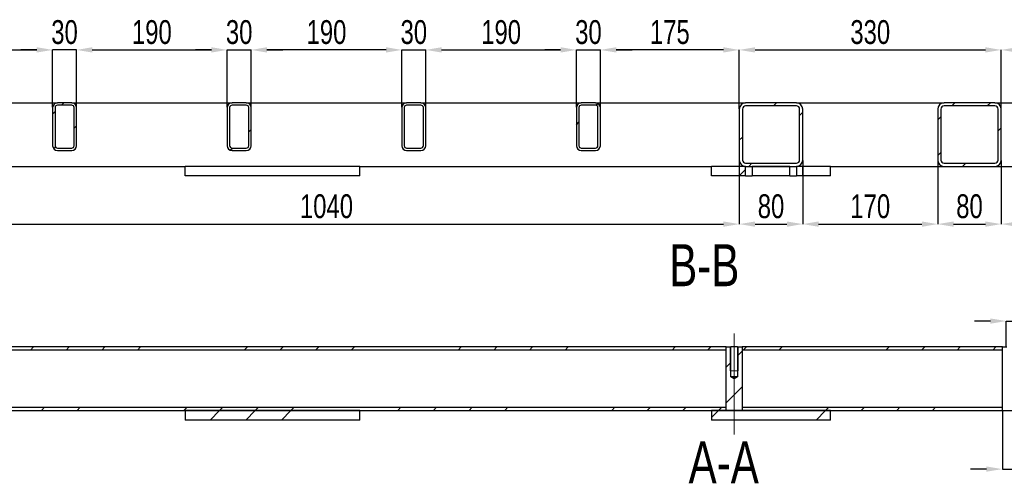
# Model space of a CAD drawing. Header units: millimetres. Extents: x 5 to 589, y 5 to 415.
# Tile 6 of 15: x 68 to 192, y 241 to 300. Entities that reach past the tile are written whole.
import ezdxf

# ---------------------------------------------------------------- set-up
doc = ezdxf.new("R2010")
doc.units = ezdxf.units.MM
doc.header["$PDSIZE"] = -1
doc.linetypes.add('CENTERX2', pattern=[20.32, 12.7, -2.54, 2.54, -2.54])
for name, color, linetype in [('COTES', 1, 'Continuous'), ('NOTES', 6, 'Continuous'), ('TRAIT-FINS', 9, 'Continuous'), ('TRAIT-MIXTES', 3, 'CENTERX2')]:
    doc.layers.add(name, color=color, linetype=linetype)
doc.layers.add('TRAIT-FORT', color=4, linetype='Continuous', lineweight=25)
doc.styles.add('SLDTEXTSTYLE0', font='TXT', dxfattribs={"width": 0.75})
doc.dimstyles.new('SLDDIMSTYLE2', dxfattribs={"dimtxt": 3, "dimasz": 2, "dimexe": 0, "dimexo": 0.0625, "dimgap": 0.75, "dimtad": 1, "dimdec": 0, "dimlfac": 10, "dimrnd": 1e-09, "dimzin": 12, "dimdsep": 46, "dimtxsty": 'SLDTEXTSTYLE0', "dimsah": 1, "dimcen": 0.09, "dimadec": 0, "dimazin": 3, "dimtfac": 1, "dimtdec": 0, "dimtofl": 0, "dimtmove": 0, "dimatfit": 3, "dimfxl": 1, "dimfrac": 2, "dimtolj": 1, "dimtzin": 12, "dimarcsym": 0})
doc.dimstyles.new('SLDDIMSTYLE3', dxfattribs={"dimtxt": 3, "dimasz": 2, "dimexe": 0, "dimexo": 0.0625, "dimgap": 0.75, "dimtad": 1, "dimdec": 0, "dimlfac": 10, "dimrnd": 1e-09, "dimzin": 12, "dimdsep": 46, "dimtxsty": 'SLDTEXTSTYLE0', "dimsah": 1, "dimcen": 0.09, "dimadec": 0, "dimazin": 3, "dimtfac": 1, "dimtdec": 0, "dimtmove": 0, "dimatfit": 0, "dimfxl": 1, "dimfrac": 2, "dimtolj": 1, "dimtzin": 12, "dimarcsym": 0})
pattern_1 = [(45, (0, 0), (-13.4704, 13.4704), []), (45, (4.49, 2e-323), (-13.4704, 13.4704), []), (45, (8.98, 4e-323), (-13.4704, 13.4704), []), (45, (13.47, 6e-323), (-13.4704, 13.4704), [])]

# ---------------------------------------------------------------- blocks, each defined once
blk = doc.blocks.new('_D_34')
at = {"layer": 'COTES', "color": 0, "lineweight": -2, "transparency": 16777216}
for p, q in [((190.47, 261.78), (188.47, 261.78)), ((192.47, 258.58), (192.47, 261.78)), ((192.47, 261.78), (193.47, 261.78)), ((193.47, 258.58), (193.47, 261.78)), ((195.47, 261.78), (206.11, 261.78))]:
    blk.add_line(p, q, dxfattribs=at)
at = {"layer": 'COTES', "color": 0, "transparency": 16777216}
for points in [[(190.47, 262.11), (190.47, 261.45), (192.47, 261.78)], [(195.47, 262.11), (195.47, 261.45), (193.47, 261.78)]]:
    blk.add_solid(points, dxfattribs=at)
at = {"layer": 'Defpoints', "color": 0, "transparency": 16777216}
for p in [(192.47, 261.78), (192.47, 258.52), (193.47, 258.52)]:
    blk.add_point(p, dxfattribs=at)
at = {"layer": 'COTES', "color": 0, "transparency": 16777216, "insert": (202.92, 265.53), "char_height": 3, "attachment_point": 2, "style": 'SLDTEXTSTYLE0'}
blk.add_mtext('\\A1;M10', dxfattribs=at)
blk = doc.blocks.new('_D_35')
at = {"layer": 'COTES', "color": 0, "lineweight": -2, "transparency": 16777216}
for p, q in [((191.97, 250.46), (191.97, 243.14)), ((193.97, 250.46), (193.97, 243.14)), ((189.97, 243.14), (187.97, 243.14)), ((191.97, 243.14), (193.97, 243.14)), ((195.97, 243.14), (206.49, 243.14))]:
    blk.add_line(p, q, dxfattribs=at)
at = {"layer": 'COTES', "color": 0, "transparency": 16777216}
for points in [[(189.97, 243.47), (189.97, 242.81), (191.97, 243.14)], [(195.97, 243.47), (195.97, 242.81), (193.97, 243.14)]]:
    blk.add_solid(points, dxfattribs=at)
at = {"layer": 'Defpoints', "color": 0, "transparency": 16777216}
for p in [(191.97, 250.52), (193.97, 250.52), (191.97, 243.14)]:
    blk.add_point(p, dxfattribs=at)
at = {"layer": 'COTES', "color": 0, "transparency": 16777216, "insert": (202.92, 246.89), "char_height": 3, "attachment_point": 2, "style": 'SLDTEXTSTYLE0'}
blk.add_mtext('\\A1;%%c20', dxfattribs=at)
blk = doc.blocks.new('_D_51')
at = {"layer": 'COTES', "color": 0, "lineweight": -2, "transparency": 16777216}
for p, q in [((54.83, 282), (54.83, 273.99)), ((158.83, 282), (158.83, 273.99)), ((56.83, 273.99), (156.83, 273.99))]:
    blk.add_line(p, q, dxfattribs=at)
at = {"layer": 'COTES', "color": 0, "transparency": 16777216}
for points in [[(56.83, 274.32), (56.83, 273.65), (54.83, 273.99)], [(156.83, 274.32), (156.83, 273.65), (158.83, 273.99)]]:
    blk.add_solid(points, dxfattribs=at)
at = {"layer": 'Defpoints', "color": 0, "transparency": 16777216}
for p in [(54.83, 282.06), (158.83, 282.06), (158.83, 273.99)]:
    blk.add_point(p, dxfattribs=at)
at = {"layer": 'COTES', "color": 0, "transparency": 16777216, "insert": (106.83, 277.74), "char_height": 3, "attachment_point": 2, "style": 'SLDTEXTSTYLE0'}
blk.add_mtext('\\A1;1040', dxfattribs=at)
blk = doc.blocks.new('_D_52')
at = {"layer": 'COTES', "color": 0, "lineweight": -2, "transparency": 16777216}
for p, q in [((158.83, 282), (158.83, 273.99)), ((166.83, 282), (166.83, 273.99)), ((160.83, 273.99), (164.83, 273.99))]:
    blk.add_line(p, q, dxfattribs=at)
at = {"layer": 'COTES', "color": 0, "transparency": 16777216}
for points in [[(160.83, 274.32), (160.83, 273.65), (158.83, 273.99)], [(164.83, 274.32), (164.83, 273.65), (166.83, 273.99)]]:
    blk.add_solid(points, dxfattribs=at)
at = {"layer": 'Defpoints', "color": 0, "transparency": 16777216}
for p in [(158.83, 282.06), (166.83, 282.06), (166.83, 273.99)]:
    blk.add_point(p, dxfattribs=at)
at = {"layer": 'COTES', "color": 0, "transparency": 16777216, "insert": (162.83, 277.74), "char_height": 3, "attachment_point": 2, "style": 'SLDTEXTSTYLE0'}
blk.add_mtext('\\A1;80', dxfattribs=at)
blk = doc.blocks.new('_D_53')
at = {"layer": 'COTES', "color": 0, "lineweight": -2, "transparency": 16777216}
for p, q in [((183.83, 282), (183.83, 273.99)), ((191.83, 282), (191.83, 273.99)), ((185.83, 273.99), (189.83, 273.99))]:
    blk.add_line(p, q, dxfattribs=at)
at = {"layer": 'COTES', "color": 0, "transparency": 16777216}
for points in [[(185.83, 274.32), (185.83, 273.65), (183.83, 273.99)], [(189.83, 274.32), (189.83, 273.65), (191.83, 273.99)]]:
    blk.add_solid(points, dxfattribs=at)
at = {"layer": 'Defpoints', "color": 0, "transparency": 16777216}
for p in [(183.83, 282.06), (191.83, 282.06), (191.83, 273.99)]:
    blk.add_point(p, dxfattribs=at)
at = {"layer": 'COTES', "color": 0, "transparency": 16777216, "insert": (187.83, 277.74), "char_height": 3, "attachment_point": 2, "style": 'SLDTEXTSTYLE0'}
blk.add_mtext('\\A1;80', dxfattribs=at)
blk = doc.blocks.new('_D_54')
at = {"layer": 'COTES', "color": 0, "lineweight": -2, "transparency": 16777216}
for p, q in [((166.83, 282), (166.83, 273.99)), ((183.83, 282), (183.83, 273.99)), ((168.83, 273.99), (181.83, 273.99))]:
    blk.add_line(p, q, dxfattribs=at)
at = {"layer": 'COTES', "color": 0, "transparency": 16777216}
for points in [[(168.83, 274.32), (168.83, 273.65), (166.83, 273.99)], [(181.83, 274.32), (181.83, 273.65), (183.83, 273.99)]]:
    blk.add_solid(points, dxfattribs=at)
at = {"layer": 'Defpoints', "color": 0, "transparency": 16777216}
for p in [(166.83, 282.06), (183.83, 282.06), (183.83, 273.99)]:
    blk.add_point(p, dxfattribs=at)
at = {"layer": 'COTES', "color": 0, "transparency": 16777216, "insert": (175.33, 277.74), "char_height": 3, "attachment_point": 2, "style": 'SLDTEXTSTYLE0'}
blk.add_mtext('\\A1;170', dxfattribs=at)
blk = doc.blocks.new('_D_55')
at = {"layer": 'COTES', "color": 0, "lineweight": -2, "transparency": 16777216}
for p, q in [((191.83, 282), (191.83, 273.99)), ((253.83, 282), (253.83, 273.99)), ((193.83, 273.99), (251.83, 273.99))]:
    blk.add_line(p, q, dxfattribs=at)
at = {"layer": 'COTES', "color": 0, "transparency": 16777216}
for points in [[(193.83, 274.32), (193.83, 273.65), (191.83, 273.99)], [(251.83, 274.32), (251.83, 273.65), (253.83, 273.99)]]:
    blk.add_solid(points, dxfattribs=at)
at = {"layer": 'Defpoints', "color": 0, "transparency": 16777216}
for p in [(191.83, 282.06), (253.83, 282.06), (253.83, 273.99)]:
    blk.add_point(p, dxfattribs=at)
at = {"layer": 'COTES', "color": 0, "transparency": 16777216, "insert": (222.83, 277.74), "char_height": 3, "attachment_point": 2, "style": 'SLDTEXTSTYLE0'}
blk.add_mtext('\\A1;620', dxfattribs=at)
blk = doc.blocks.new('_D_57')
at = {"layer": 'COTES', "color": 0, "lineweight": -2, "transparency": 16777216}
for p, q in [((70.33, 295.92), (68.33, 295.92)), ((72.33, 288.72), (72.33, 295.92)), ((75.33, 295.92), (72.33, 295.92)), ((75.33, 288.72), (75.33, 295.92)), ((77.33, 295.92), (79.33, 295.92))]:
    blk.add_line(p, q, dxfattribs=at)
at = {"layer": 'COTES', "color": 0, "transparency": 16777216}
for points in [[(70.33, 296.26), (70.33, 295.59), (72.33, 295.92)], [(77.33, 296.26), (77.33, 295.59), (75.33, 295.92)]]:
    blk.add_solid(points, dxfattribs=at)
at = {"layer": 'Defpoints', "color": 0, "transparency": 16777216}
for p in [(72.33, 295.92), (72.33, 288.66), (75.33, 288.66)]:
    blk.add_point(p, dxfattribs=at)
at = {"layer": 'COTES', "color": 0, "transparency": 16777216, "insert": (73.83, 299.67), "char_height": 3, "attachment_point": 2, "style": 'SLDTEXTSTYLE0'}
blk.add_mtext('\\A1;30', dxfattribs=at)
blk = doc.blocks.new('_D_58')
at = {"layer": 'COTES', "color": 0, "lineweight": -2, "transparency": 16777216}
for p, q in [((75.33, 288.72), (75.33, 295.92)), ((77.33, 295.92), (92.33, 295.92)), ((94.33, 288.72), (94.33, 295.92))]:
    blk.add_line(p, q, dxfattribs=at)
at = {"layer": 'COTES', "color": 0, "transparency": 16777216}
for points in [[(77.33, 296.26), (77.33, 295.59), (75.33, 295.92)], [(92.33, 296.26), (92.33, 295.59), (94.33, 295.92)]]:
    blk.add_solid(points, dxfattribs=at)
at = {"layer": 'Defpoints', "color": 0, "transparency": 16777216}
for p in [(94.33, 295.92), (75.33, 288.66), (94.33, 288.66)]:
    blk.add_point(p, dxfattribs=at)
at = {"layer": 'COTES', "color": 0, "transparency": 16777216, "insert": (84.83, 299.67), "char_height": 3, "attachment_point": 2, "style": 'SLDTEXTSTYLE0'}
blk.add_mtext('\\A1;190', dxfattribs=at)
blk = doc.blocks.new('_D_59')
at = {"layer": 'COTES', "color": 0, "lineweight": -2, "transparency": 16777216}
for p, q in [((92.33, 295.92), (90.33, 295.92)), ((94.33, 288.72), (94.33, 295.92)), ((94.33, 295.92), (97.33, 295.92)), ((97.33, 288.72), (97.33, 295.92)), ((99.33, 295.92), (101.33, 295.92))]:
    blk.add_line(p, q, dxfattribs=at)
at = {"layer": 'COTES', "color": 0, "transparency": 16777216}
for points in [[(92.33, 296.26), (92.33, 295.59), (94.33, 295.92)], [(99.33, 296.26), (99.33, 295.59), (97.33, 295.92)]]:
    blk.add_solid(points, dxfattribs=at)
at = {"layer": 'Defpoints', "color": 0, "transparency": 16777216}
for p in [(97.33, 295.92), (94.33, 288.66), (97.33, 288.66)]:
    blk.add_point(p, dxfattribs=at)
at = {"layer": 'COTES', "color": 0, "transparency": 16777216, "insert": (95.83, 299.67), "char_height": 3, "attachment_point": 2, "style": 'SLDTEXTSTYLE0'}
blk.add_mtext('\\A1;30', dxfattribs=at)
blk = doc.blocks.new('_D_60')
at = {"layer": 'COTES', "color": 0, "lineweight": -2, "transparency": 16777216}
for p, q in [((97.33, 288.72), (97.33, 295.92)), ((114.33, 295.92), (99.33, 295.92)), ((116.33, 288.72), (116.33, 295.92))]:
    blk.add_line(p, q, dxfattribs=at)
at = {"layer": 'COTES', "color": 0, "transparency": 16777216}
for points in [[(99.33, 296.26), (99.33, 295.59), (97.33, 295.92)], [(114.33, 296.26), (114.33, 295.59), (116.33, 295.92)]]:
    blk.add_solid(points, dxfattribs=at)
at = {"layer": 'Defpoints', "color": 0, "transparency": 16777216}
for p in [(97.33, 295.92), (97.33, 288.66), (116.33, 288.66)]:
    blk.add_point(p, dxfattribs=at)
at = {"layer": 'COTES', "color": 0, "transparency": 16777216, "insert": (106.83, 299.67), "char_height": 3, "attachment_point": 2, "style": 'SLDTEXTSTYLE0'}
blk.add_mtext('\\A1;190', dxfattribs=at)
blk = doc.blocks.new('_D_61')
at = {"layer": 'COTES', "color": 0, "lineweight": -2, "transparency": 16777216}
for p, q in [((114.33, 295.92), (112.33, 295.92)), ((116.33, 288.72), (116.33, 295.92)), ((116.33, 295.92), (119.33, 295.92)), ((119.33, 288.72), (119.33, 295.92)), ((121.33, 295.92), (123.33, 295.92))]:
    blk.add_line(p, q, dxfattribs=at)
at = {"layer": 'COTES', "color": 0, "transparency": 16777216}
for points in [[(114.33, 296.26), (114.33, 295.59), (116.33, 295.92)], [(121.33, 296.26), (121.33, 295.59), (119.33, 295.92)]]:
    blk.add_solid(points, dxfattribs=at)
at = {"layer": 'Defpoints', "color": 0, "transparency": 16777216}
for p in [(119.33, 295.92), (116.33, 288.66), (119.33, 288.66)]:
    blk.add_point(p, dxfattribs=at)
at = {"layer": 'COTES', "color": 0, "transparency": 16777216, "insert": (117.83, 299.67), "char_height": 3, "attachment_point": 2, "style": 'SLDTEXTSTYLE0'}
blk.add_mtext('\\A1;30', dxfattribs=at)
blk = doc.blocks.new('_D_62')
at = {"layer": 'COTES', "color": 0, "lineweight": -2, "transparency": 16777216}
for p, q in [((119.33, 288.72), (119.33, 295.92)), ((121.33, 295.92), (136.33, 295.92)), ((138.33, 288.72), (138.33, 295.92))]:
    blk.add_line(p, q, dxfattribs=at)
at = {"layer": 'COTES', "color": 0, "transparency": 16777216}
for points in [[(121.33, 296.26), (121.33, 295.59), (119.33, 295.92)], [(136.33, 296.26), (136.33, 295.59), (138.33, 295.92)]]:
    blk.add_solid(points, dxfattribs=at)
at = {"layer": 'Defpoints', "color": 0, "transparency": 16777216}
for p in [(138.33, 295.92), (119.33, 288.66), (138.33, 288.66)]:
    blk.add_point(p, dxfattribs=at)
at = {"layer": 'COTES', "color": 0, "transparency": 16777216, "insert": (128.83, 299.67), "char_height": 3, "attachment_point": 2, "style": 'SLDTEXTSTYLE0'}
blk.add_mtext('\\A1;190', dxfattribs=at)
blk = doc.blocks.new('_D_63')
at = {"layer": 'COTES', "color": 0, "lineweight": -2, "transparency": 16777216}
for p, q in [((136.33, 295.92), (134.33, 295.92)), ((138.33, 288.72), (138.33, 295.92)), ((138.33, 295.92), (141.33, 295.92)), ((141.33, 288.72), (141.33, 295.92)), ((143.33, 295.92), (145.33, 295.92))]:
    blk.add_line(p, q, dxfattribs=at)
at = {"layer": 'COTES', "color": 0, "transparency": 16777216}
for points in [[(136.33, 296.26), (136.33, 295.59), (138.33, 295.92)], [(143.33, 296.26), (143.33, 295.59), (141.33, 295.92)]]:
    blk.add_solid(points, dxfattribs=at)
at = {"layer": 'Defpoints', "color": 0, "transparency": 16777216}
for p in [(141.33, 295.92), (138.33, 288.66), (141.33, 288.66)]:
    blk.add_point(p, dxfattribs=at)
at = {"layer": 'COTES', "color": 0, "transparency": 16777216, "insert": (139.83, 299.67), "char_height": 3, "attachment_point": 2, "style": 'SLDTEXTSTYLE0'}
blk.add_mtext('\\A1;30', dxfattribs=at)
blk = doc.blocks.new('_D_64')
at = {"layer": 'COTES', "color": 0, "lineweight": -2, "transparency": 16777216}
for p, q in [((141.33, 288.72), (141.33, 295.92)), ((156.83, 295.92), (143.33, 295.92)), ((158.83, 288.52), (158.83, 295.92))]:
    blk.add_line(p, q, dxfattribs=at)
at = {"layer": 'COTES', "color": 0, "transparency": 16777216}
for points in [[(143.33, 296.26), (143.33, 295.59), (141.33, 295.92)], [(156.83, 296.26), (156.83, 295.59), (158.83, 295.92)]]:
    blk.add_solid(points, dxfattribs=at)
at = {"layer": 'Defpoints', "color": 0, "transparency": 16777216}
for p in [(141.33, 295.92), (141.33, 288.66), (158.83, 288.46)]:
    blk.add_point(p, dxfattribs=at)
at = {"layer": 'COTES', "color": 0, "transparency": 16777216, "insert": (150.08, 299.67), "char_height": 3, "attachment_point": 2, "style": 'SLDTEXTSTYLE0'}
blk.add_mtext('\\A1;175', dxfattribs=at)
blk = doc.blocks.new('_D_65')
at = {"layer": 'COTES', "color": 0, "lineweight": -2, "transparency": 16777216}
for p, q in [((54.83, 288.52), (54.83, 295.92)), ((56.83, 295.92), (70.33, 295.92)), ((72.33, 288.72), (72.33, 295.92))]:
    blk.add_line(p, q, dxfattribs=at)
at = {"layer": 'COTES', "color": 0, "transparency": 16777216}
for points in [[(56.83, 296.26), (56.83, 295.59), (54.83, 295.92)], [(70.33, 296.26), (70.33, 295.59), (72.33, 295.92)]]:
    blk.add_solid(points, dxfattribs=at)
at = {"layer": 'Defpoints', "color": 0, "transparency": 16777216}
for p in [(72.33, 295.92), (54.83, 288.46), (72.33, 288.66)]:
    blk.add_point(p, dxfattribs=at)
at = {"layer": 'COTES', "color": 0, "transparency": 16777216, "insert": (63.58, 299.67), "char_height": 3, "attachment_point": 2, "style": 'SLDTEXTSTYLE0'}
blk.add_mtext('\\A1;175', dxfattribs=at)
blk = doc.blocks.new('_D_66')
at = {"layer": 'COTES', "color": 0, "lineweight": -2, "transparency": 16777216}
for p, q in [((191.83, 288.52), (191.83, 295.92)), ((193.83, 295.92), (208.83, 295.92)), ((210.83, 288.72), (210.83, 295.92))]:
    blk.add_line(p, q, dxfattribs=at)
at = {"layer": 'COTES', "color": 0, "transparency": 16777216}
for points in [[(193.83, 296.26), (193.83, 295.59), (191.83, 295.92)], [(208.83, 296.26), (208.83, 295.59), (210.83, 295.92)]]:
    blk.add_solid(points, dxfattribs=at)
at = {"layer": 'Defpoints', "color": 0, "transparency": 16777216}
for p in [(210.83, 295.92), (191.83, 288.46), (210.83, 288.66)]:
    blk.add_point(p, dxfattribs=at)
at = {"layer": 'COTES', "color": 0, "transparency": 16777216, "insert": (201.33, 299.67), "char_height": 3, "attachment_point": 2, "style": 'SLDTEXTSTYLE0'}
blk.add_mtext('\\A1;190', dxfattribs=at)
blk = doc.blocks.new('_D_71')
at = {"layer": 'COTES', "color": 0, "lineweight": -2, "transparency": 16777216}
for p, q in [((158.83, 288.52), (158.83, 295.92)), ((160.83, 295.92), (189.83, 295.92)), ((191.83, 288.52), (191.83, 295.92))]:
    blk.add_line(p, q, dxfattribs=at)
at = {"layer": 'COTES', "color": 0, "transparency": 16777216}
for points in [[(160.83, 296.26), (160.83, 295.59), (158.83, 295.92)], [(189.83, 296.26), (189.83, 295.59), (191.83, 295.92)]]:
    blk.add_solid(points, dxfattribs=at)
at = {"layer": 'Defpoints', "color": 0, "transparency": 16777216}
for p in [(191.83, 295.92), (158.83, 288.46), (191.83, 288.46)]:
    blk.add_point(p, dxfattribs=at)
at = {"layer": 'COTES', "color": 0, "transparency": 16777216, "insert": (175.33, 299.67), "char_height": 3, "attachment_point": 2, "style": 'SLDTEXTSTYLE0'}
blk.add_mtext('\\A1;330', dxfattribs=at)

msp = doc.modelspace()

# ---------------------------------------------------------------- hatches: boundary and pattern name
at = {"layer": 'TRAIT-FINS'}
h = msp.add_hatch(dxfattribs=at)
h.set_pattern_fill('DIN 201 ACIER ET FONTE', color=256, style=0, pattern_type=2)
h.set_pattern_definition(pattern_1)
edge = h.paths.add_edge_path(flags=0)
edge.add_line((74.73, 289.26), (72.93, 289.26))
edge.add_arc((72.93, 288.66), 0.6, 90, 180)
edge.add_line((72.33, 288.66), (72.33, 283.86))
edge.add_arc((72.93, 283.86), 0.6, 180, 270)
edge.add_line((72.93, 283.26), (74.73, 283.26))
edge.add_arc((74.73, 283.86), 0.6, 270, 360)
edge.add_line((75.33, 283.86), (75.33, 288.66))
edge.add_arc((74.73, 288.66), 0.6, 360, 450)
edge = h.paths.add_edge_path(flags=0)
edge.add_arc((72.93, 288.66), 0.3, 90, 180, ccw=False)
edge.add_line((72.93, 288.96), (74.73, 288.96))
edge.add_arc((74.73, 288.66), 0.3, 0, 90, ccw=False)
edge.add_line((75.03, 288.66), (75.03, 283.86))
edge.add_arc((74.73, 283.86), 0.3, 270, 360, ccw=False)
edge.add_line((74.73, 283.56), (72.93, 283.56))
edge.add_arc((72.93, 283.86), 0.3, 180, 270, ccw=False)
edge.add_line((72.63, 283.86), (72.63, 288.66))
h = msp.add_hatch(dxfattribs=at)
h.set_pattern_fill('DIN 201 ACIER ET FONTE', color=256, style=0, pattern_type=2)
h.set_pattern_definition(pattern_1)
edge = h.paths.add_edge_path(flags=0)
edge.add_line((96.73, 289.26), (94.93, 289.26))
edge.add_arc((94.93, 288.66), 0.6, 90, 180)
edge.add_line((94.33, 288.66), (94.33, 283.86))
edge.add_arc((94.93, 283.86), 0.6, 180, 270)
edge.add_line((94.93, 283.26), (96.73, 283.26))
edge.add_arc((96.73, 283.86), 0.6, 270, 360)
edge.add_line((97.33, 283.86), (97.33, 288.66))
edge.add_arc((96.73, 288.66), 0.6, 360, 450)
edge = h.paths.add_edge_path(flags=0)
edge.add_arc((94.93, 288.66), 0.3, 90, 180, ccw=False)
edge.add_line((94.93, 288.96), (96.73, 288.96))
edge.add_arc((96.73, 288.66), 0.3, 0, 90, ccw=False)
edge.add_line((97.03, 288.66), (97.03, 283.86))
edge.add_arc((96.73, 283.86), 0.3, 270, 360, ccw=False)
edge.add_line((96.73, 283.56), (94.93, 283.56))
edge.add_arc((94.93, 283.86), 0.3, 180, 270, ccw=False)
edge.add_line((94.63, 283.86), (94.63, 288.66))
h = msp.add_hatch(dxfattribs=at)
h.set_pattern_fill('DIN 201 ACIER ET FONTE', color=256, style=0, pattern_type=2)
h.set_pattern_definition(pattern_1)
edge = h.paths.add_edge_path(flags=0)
edge.add_line((118.73, 289.26), (116.93, 289.26))
edge.add_arc((116.93, 288.66), 0.6, 90, 180)
edge.add_line((116.33, 288.66), (116.33, 283.86))
edge.add_arc((116.93, 283.86), 0.6, 180, 270)
edge.add_line((116.93, 283.26), (118.73, 283.26))
edge.add_arc((118.73, 283.86), 0.6, 270, 360)
edge.add_line((119.33, 283.86), (119.33, 288.66))
edge.add_arc((118.73, 288.66), 0.6, 360, 450)
edge = h.paths.add_edge_path(flags=0)
edge.add_arc((116.93, 288.66), 0.3, 90, 180, ccw=False)
edge.add_line((116.93, 288.96), (118.73, 288.96))
edge.add_arc((118.73, 288.66), 0.3, 0, 90, ccw=False)
edge.add_line((119.03, 288.66), (119.03, 283.86))
edge.add_arc((118.73, 283.86), 0.3, 270, 360, ccw=False)
edge.add_line((118.73, 283.56), (116.93, 283.56))
edge.add_arc((116.93, 283.86), 0.3, 180, 270, ccw=False)
edge.add_line((116.63, 283.86), (116.63, 288.66))
h = msp.add_hatch(dxfattribs=at)
h.set_pattern_fill('DIN 201 ACIER ET FONTE', color=256, style=0, pattern_type=2)
h.set_pattern_definition(pattern_1)
edge = h.paths.add_edge_path(flags=0)
edge.add_line((140.73, 289.26), (138.93, 289.26))
edge.add_arc((138.93, 288.66), 0.6, 90, 180)
edge.add_line((138.33, 288.66), (138.33, 283.86))
edge.add_arc((138.93, 283.86), 0.6, 180, 270)
edge.add_line((138.93, 283.26), (140.73, 283.26))
edge.add_arc((140.73, 283.86), 0.6, 270, 360)
edge.add_line((141.33, 283.86), (141.33, 288.66))
edge.add_arc((140.73, 288.66), 0.6, 360, 450)
edge = h.paths.add_edge_path(flags=0)
edge.add_arc((138.93, 288.66), 0.3, 90, 180, ccw=False)
edge.add_line((138.93, 288.96), (140.73, 288.96))
edge.add_arc((140.73, 288.66), 0.3, 0, 90, ccw=False)
edge.add_line((141.03, 288.66), (141.03, 283.86))
edge.add_arc((140.73, 283.86), 0.3, 270, 360, ccw=False)
edge.add_line((140.73, 283.56), (138.93, 283.56))
edge.add_arc((138.93, 283.86), 0.3, 180, 270, ccw=False)
edge.add_line((138.63, 283.86), (138.63, 288.66))
h = msp.add_hatch(dxfattribs=at)
h.set_pattern_fill('DIN 201 ACIER ET FONTE', color=256, style=0, pattern_type=2)
h.set_pattern_definition(pattern_1)
edge = h.paths.add_edge_path(flags=0)
edge.add_line((166.03, 289.26), (159.63, 289.26))
edge.add_arc((159.63, 288.46), 0.8, 90, 180)
edge.add_line((158.83, 288.46), (158.83, 282.06))
edge.add_arc((159.63, 282.06), 0.8, 180, 270)
edge.add_line((159.63, 281.26), (166.03, 281.26))
edge.add_arc((166.03, 282.06), 0.8, 270, 360)
edge.add_line((166.83, 282.06), (166.83, 288.46))
edge.add_arc((166.03, 288.46), 0.8, 0, 90)
edge = h.paths.add_edge_path(flags=0)
edge.add_arc((159.63, 288.46), 0.4, 90, 180, ccw=False)
edge.add_line((159.63, 288.86), (166.03, 288.86))
edge.add_arc((166.03, 288.46), 0.4, 0, 90, ccw=False)
edge.add_line((166.43, 288.46), (166.43, 282.06))
edge.add_arc((166.03, 282.06), 0.4, 270, 360, ccw=False)
edge.add_line((166.03, 281.66), (159.63, 281.66))
edge.add_arc((159.63, 282.06), 0.4, 180, 270, ccw=False)
edge.add_line((159.23, 282.06), (159.23, 288.46))
h = msp.add_hatch(dxfattribs=at)
h.set_pattern_fill('DIN 201 ACIER ET FONTE', color=256, style=0, pattern_type=2)
h.set_pattern_definition(pattern_1)
edge = h.paths.add_edge_path(flags=0)
edge.add_line((191.03, 289.26), (184.63, 289.26))
edge.add_arc((184.63, 288.46), 0.8, 90, 180)
edge.add_line((183.83, 288.46), (183.83, 282.06))
edge.add_arc((184.63, 282.06), 0.8, 180, 270)
edge.add_line((184.63, 281.26), (191.03, 281.26))
edge.add_arc((191.03, 282.06), 0.8, 270, 360)
edge.add_line((191.83, 282.06), (191.83, 288.46))
edge.add_arc((191.03, 288.46), 0.8, 0, 90)
edge = h.paths.add_edge_path(flags=0)
edge.add_arc((184.63, 288.46), 0.4, 90, 180, ccw=False)
edge.add_line((184.63, 288.86), (191.03, 288.86))
edge.add_arc((191.03, 288.46), 0.4, 0, 90, ccw=False)
edge.add_line((191.43, 288.46), (191.43, 282.06))
edge.add_arc((191.03, 282.06), 0.4, 270, 360, ccw=False)
edge.add_line((191.03, 281.66), (184.63, 281.66))
edge.add_arc((184.63, 282.06), 0.4, 180, 270, ccw=False)
edge.add_line((184.23, 282.06), (184.23, 288.46))
h = msp.add_hatch(dxfattribs=at)
h.set_pattern_fill('DIN 201 ACIER ET FONTE', color=256, style=0, pattern_type=2)
h.set_pattern_definition(pattern_1)
h.paths.add_polyline_path([(159.61, 281.26), (158.83, 281.26), (158.83, 280.06), (159.61, 280.06)], flags=0)
h = msp.add_hatch(dxfattribs=at)
h.set_pattern_fill('DIN 201 ACIER ET FONTE', color=256, style=0, pattern_type=2)
h.set_pattern_definition(pattern_1)
h.paths.add_polyline_path([(160.46, 280.06), (165.21, 280.06), (165.21, 281.26), (160.46, 281.26)], flags=0)
h = msp.add_hatch(dxfattribs=at)
h.set_pattern_fill('DIN 201 ACIER ET FONTE', color=256, style=0, pattern_type=2)
h.set_pattern_definition(pattern_1)
h.paths.add_polyline_path([(166.06, 280.06), (166.83, 280.06), (166.83, 281.26), (166.06, 281.26)], flags=0)
h = msp.add_hatch(dxfattribs=at)
h.set_pattern_fill('DIN 201 ACIER ET FONTE', color=256, style=0, pattern_type=2)
h.set_pattern_definition(pattern_1)
h.paths.add_polyline_path([(50.83, 258.52), (50.83, 258.12), (157.19, 258.12), (157.19, 258.52)], flags=0)
h = msp.add_hatch(dxfattribs=at)
h.set_pattern_fill('DIN 201 ACIER ET FONTE', color=256, style=0, pattern_type=2)
h.set_pattern_definition(pattern_1)
h.paths.add_polyline_path([(159.19, 250.52), (159.19, 258.52), (158.62, 258.52), (158.62, 254.77), (158.19, 254.51), (157.77, 254.77), (157.77, 258.52), (157.19, 258.52), (157.19, 250.52)], flags=0)
h = msp.add_hatch(dxfattribs=at)
h.set_pattern_fill('DIN 201 ACIER ET FONTE', color=256, style=0, pattern_type=2)
h.set_pattern_definition(pattern_1)
h.paths.add_polyline_path([(191.97, 258.52), (159.19, 258.52), (159.19, 258.12), (191.97, 258.12)], flags=0)
h = msp.add_hatch(dxfattribs=at)
h.set_pattern_fill('DIN 201 ACIER ET FONTE', color=256, style=0, pattern_type=2)
h.set_pattern_definition(pattern_1)
h.paths.add_polyline_path([(193.97, 250.52), (193.97, 258.52), (193.39, 258.52), (193.39, 254.77), (192.97, 254.51), (192.54, 254.77), (192.54, 258.52), (191.97, 258.52), (191.97, 250.52)], flags=0)
h = msp.add_hatch(dxfattribs=at)
h.set_pattern_fill('DIN 201 ACIER ET FONTE', color=256, style=0, pattern_type=2)
h.set_pattern_definition(pattern_1)
h.paths.add_polyline_path([(50.83, 250.92), (50.83, 250.52), (157.19, 250.52), (157.19, 250.92)], flags=0)
h = msp.add_hatch(dxfattribs=at)
h.set_pattern_fill('DIN 201 ACIER ET FONTE', color=256, style=0, pattern_type=2)
h.set_pattern_definition(pattern_1)
h.paths.add_polyline_path([(191.97, 250.92), (159.19, 250.92), (159.19, 250.52), (191.97, 250.52)], flags=0)
h = msp.add_hatch(dxfattribs=at)
h.set_pattern_fill('DIN 201 ACIER ET FONTE', color=256, style=0, pattern_type=2)
h.set_pattern_definition(pattern_1)
h.paths.add_polyline_path([(89.03, 249.32), (111.03, 249.32), (111.03, 250.52), (89.03, 250.52)], flags=0)
h = msp.add_hatch(dxfattribs=at)
h.set_pattern_fill('DIN 201 ACIER ET FONTE', color=256, style=0, pattern_type=2)
h.set_pattern_definition(pattern_1)
h.paths.add_polyline_path([(155.33, 249.32), (170.33, 249.32), (170.33, 250.52), (155.33, 250.52)], flags=0)

# ---------------------------------------------------------------- linework, layer by layer
at = {"layer": 'TRAIT-FINS', "lineweight": 18}
for p, q in [((157.69, 258.52), (157.69, 255.52)), ((158.69, 258.52), (158.69, 255.52)), ((157.69, 255.52), (158.69, 255.52))]:
    msp.add_line(p, q, dxfattribs=at)
at = {"layer": 'TRAIT-FORT', "lineweight": 25}
for p, q in [((54.03, 289.26), (72.93, 289.26)), ((74.73, 289.26), (72.93, 289.26)), ((74.73, 289.26), (94.93, 289.26)), ((96.73, 289.26), (94.93, 289.26)), ((96.73, 289.26), (116.93, 289.26)), ((118.73, 289.26), (116.93, 289.26)), ((118.73, 289.26), (138.93, 289.26)), ((140.73, 289.26), (138.93, 289.26)), ((140.73, 289.26), (159.63, 289.26)), ((166.03, 289.26), (159.63, 289.26)), ((166.03, 289.26), (184.63, 289.26)), ((191.03, 289.26), (184.63, 289.26)), ((191.03, 289.26), (211.43, 289.26)), ((72.33, 288.66), (72.33, 283.86)), ((72.63, 288.66), (72.63, 283.86)), ((74.73, 288.96), (72.93, 288.96)), ((75.03, 283.86), (75.03, 288.66)), ((75.33, 283.86), (75.33, 288.66)), ((94.33, 288.66), (94.33, 283.86)), ((94.63, 288.66), (94.63, 283.86)), ((96.73, 288.96), (94.93, 288.96)), ((97.03, 283.86), (97.03, 288.66)), ((97.33, 283.86), (97.33, 288.66)), ((116.33, 288.66), (116.33, 283.86)), ((116.63, 288.66), (116.63, 283.86)), ((118.73, 288.96), (116.93, 288.96)), ((119.03, 283.86), (119.03, 288.66)), ((119.33, 283.86), (119.33, 288.66)), ((138.33, 288.66), (138.33, 283.86)), ((138.63, 288.66), (138.63, 283.86)), ((140.73, 288.96), (138.93, 288.96)), ((141.03, 283.86), (141.03, 288.66)), ((141.33, 283.86), (141.33, 288.66)), ((158.83, 288.46), (158.83, 282.06)), ((159.23, 288.46), (159.23, 282.06)), ((166.03, 288.86), (159.63, 288.86)), ((166.43, 282.06), (166.43, 288.46)), ((166.83, 282.06), (166.83, 288.46)), ((183.83, 288.46), (183.83, 282.06)), ((184.23, 288.46), (184.23, 282.06)), ((191.03, 288.86), (184.63, 288.86)), ((191.43, 282.06), (191.43, 288.46)), ((191.83, 282.06), (191.83, 288.46)), ((72.93, 283.56), (74.73, 283.56)), ((72.93, 283.26), (74.73, 283.26)), ((94.93, 283.56), (96.73, 283.56)), ((94.93, 283.26), (96.73, 283.26)), ((116.93, 283.56), (118.73, 283.56)), ((116.93, 283.26), (118.73, 283.26)), ((138.93, 283.56), (140.73, 283.56)), ((138.93, 283.26), (140.73, 283.26)), ((159.63, 281.66), (166.03, 281.66)), ((184.63, 281.66), (191.03, 281.66)), ((58.33, 281.26), (89.03, 281.26)), ((111.03, 281.26), (89.03, 281.26)), ((89.03, 280.06), (89.03, 281.26)), ((111.03, 280.06), (111.03, 281.26)), ((111.03, 281.26), (155.33, 281.26)), ((155.33, 280.06), (155.33, 281.26)), ((158.83, 281.26), (155.33, 281.26)), ((159.61, 281.26), (158.83, 281.26)), ((158.83, 281.26), (158.83, 280.06)), ((159.61, 280.06), (159.61, 281.26)), ((159.63, 281.26), (166.03, 281.26)), ((160.46, 281.26), (160.46, 280.06)), ((165.21, 281.26), (160.46, 281.26)), ((165.21, 280.06), (165.21, 281.26)), ((166.06, 281.26), (166.06, 280.06)), ((166.83, 281.26), (166.06, 281.26)), ((166.83, 280.06), (166.83, 281.26)), ((170.33, 281.26), (166.83, 281.26)), ((170.33, 280.06), (170.33, 281.26)), ((170.33, 281.26), (184.63, 281.26)), ((184.63, 281.26), (191.03, 281.26)), ((191.03, 281.26), (197.63, 281.26)), ((111.03, 280.06), (89.03, 280.06)), ((158.83, 280.06), (155.33, 280.06)), ((159.61, 280.06), (158.83, 280.06)), ((159.61, 280.06), (160.46, 280.06)), ((165.21, 280.06), (160.46, 280.06)), ((165.21, 280.06), (166.06, 280.06)), ((166.83, 280.06), (166.06, 280.06)), ((170.33, 280.06), (166.83, 280.06)), ((157.19, 258.52), (50.83, 258.52)), ((157.19, 258.12), (50.83, 258.12)), ((157.19, 258.12), (157.19, 258.52)), ((157.19, 250.52), (157.19, 258.52)), ((157.19, 258.52), (157.77, 258.52)), ((157.77, 254.77), (157.77, 258.52)), ((158.62, 258.52), (157.77, 258.52)), ((158.62, 258.52), (158.62, 254.77)), ((158.62, 258.52), (159.19, 258.52)), ((159.19, 258.52), (159.19, 258.12)), ((191.97, 258.52), (159.19, 258.52)), ((159.19, 258.52), (159.19, 250.52)), ((191.97, 258.12), (159.19, 258.12)), ((191.97, 258.12), (191.97, 258.52)), ((191.97, 250.52), (191.97, 258.52)), ((191.97, 258.52), (192.54, 258.52)), ((158.62, 254.77), (157.77, 254.77)), ((158.19, 254.51), (157.77, 254.77)), ((158.62, 254.77), (158.19, 254.51)), ((50.83, 250.92), (157.19, 250.92)), ((157.19, 250.52), (157.19, 250.92)), ((159.19, 250.92), (159.19, 250.52)), ((159.19, 250.92), (191.97, 250.92)), ((191.97, 250.52), (191.97, 250.92)), ((50.83, 250.52), (157.19, 250.52)), ((111.03, 250.52), (89.03, 250.52)), ((89.03, 250.52), (89.03, 249.32)), ((111.03, 249.32), (89.03, 249.32)), ((111.03, 249.32), (111.03, 250.52)), ((155.33, 250.52), (155.33, 249.32)), ((170.33, 250.52), (155.33, 250.52)), ((170.33, 249.32), (155.33, 249.32)), ((157.19, 250.52), (159.19, 250.52)), ((159.19, 250.52), (191.97, 250.52)), ((170.33, 249.32), (170.33, 250.52)), ((191.97, 250.52), (193.97, 250.52))]:
    msp.add_line(p, q, dxfattribs=at)
for centre, radius, start, end in [((72.93, 288.66), 0.6, 90, 180), ((74.73, 288.66), 0.6, 0, 90), ((94.93, 288.66), 0.6, 90, 180), ((96.73, 288.66), 0.6, 0, 90), ((116.93, 288.66), 0.6, 90, 180), ((118.73, 288.66), 0.6, 0, 90), ((138.93, 288.66), 0.6, 90, 180), ((140.73, 288.66), 0.6, 0, 90), ((159.63, 288.46), 0.8, 90, 180), ((166.03, 288.46), 0.8, 0, 90), ((184.63, 288.46), 0.8, 90, 180), ((191.03, 288.46), 0.8, 0, 90), ((72.93, 288.66), 0.3, 90, 180), ((74.73, 288.66), 0.3, 0, 90), ((94.93, 288.66), 0.3, 90, 180), ((96.73, 288.66), 0.3, 0, 90), ((116.93, 288.66), 0.3, 90, 180), ((118.73, 288.66), 0.3, 0, 90), ((138.93, 288.66), 0.3, 90, 180), ((140.73, 288.66), 0.3, 0, 90), ((159.63, 288.46), 0.4, 90, 180), ((166.03, 288.46), 0.4, 0, 90), ((184.63, 288.46), 0.4, 90, 180), ((191.03, 288.46), 0.4, 0, 90), ((72.93, 283.86), 0.6, 180, 270), ((72.93, 283.86), 0.3, 180, 270), ((74.73, 283.86), 0.3, 270, 0), ((74.73, 283.86), 0.6, 270, 0), ((94.93, 283.86), 0.6, 180, 270), ((94.93, 283.86), 0.3, 180, 270), ((96.73, 283.86), 0.3, 270, 0), ((96.73, 283.86), 0.6, 270, 0), ((116.93, 283.86), 0.6, 180, 270), ((116.93, 283.86), 0.3, 180, 270), ((118.73, 283.86), 0.6, 270, 0), ((118.73, 283.86), 0.3, 270, 0), ((138.93, 283.86), 0.6, 180, 270), ((138.93, 283.86), 0.3, 180, 270), ((140.73, 283.86), 0.6, 270, 0), ((140.73, 283.86), 0.3, 270, 0), ((159.63, 282.06), 0.8, 180, 270), ((159.63, 282.06), 0.4, 180, 270), ((166.03, 282.06), 0.4, 270, 0), ((166.03, 282.06), 0.8, 270, 0), ((184.63, 282.06), 0.8, 180, 270), ((184.63, 282.06), 0.4, 180, 270), ((191.03, 282.06), 0.4, 270, 0), ((191.03, 282.06), 0.8, 270, 0)]:
    msp.add_arc(centre, radius, start, end, dxfattribs=at)
at = {"layer": 'TRAIT-MIXTES', "lineweight": 18}
msp.add_line((158.19, 260.21), (158.19, 247.21), dxfattribs=at)

# ---------------------------------------------------------------- texts
at = {"layer": 'NOTES', "char_height": 5.292, "attachment_point": 2, "style": 'SLDTEXTSTYLE0'}
for s, insert in [('B-B', (154.42, 271.46)), ('A-A', (156.87, 246.64))]:
    msp.add_mtext(s, dxfattribs=dict(at, insert=insert))

# ---------------------------------------------------------------- dimensions: what is measured, and where the dimension line sits
at = {"layer": 'COTES'}
for base, p1, p2, dimstyle, picture, middle in [((72.33, 295.92), (54.83, 288.46), (72.33, 288.66), 'SLDDIMSTYLE2', '_D_65', (63.58, 295.92)), ((72.33, 295.92), (75.33, 288.66), (72.33, 288.66), 'SLDDIMSTYLE3', '_D_57', (73.83, 295.92)), ((94.33, 295.92), (75.33, 288.66), (94.33, 288.66), 'SLDDIMSTYLE2', '_D_58', (84.83, 295.92)), ((97.33, 295.92), (94.33, 288.66), (97.33, 288.66), 'SLDDIMSTYLE3', '_D_59', (95.83, 295.92)), ((97.33, 295.92), (116.33, 288.66), (97.33, 288.66), 'SLDDIMSTYLE2', '_D_60', (106.83, 295.92)), ((119.33, 295.92), (116.33, 288.66), (119.33, 288.66), 'SLDDIMSTYLE3', '_D_61', (117.83, 295.92)), ((138.33, 295.92), (119.33, 288.66), (138.33, 288.66), 'SLDDIMSTYLE2', '_D_62', (128.83, 295.92)), ((141.33, 295.92), (138.33, 288.66), (141.33, 288.66), 'SLDDIMSTYLE3', '_D_63', (139.83, 295.92)), ((141.33, 295.92), (158.83, 288.46), (141.33, 288.66), 'SLDDIMSTYLE2', '_D_64', (150.08, 295.92)), ((191.83, 295.92), (158.83, 288.46), (191.83, 288.46), 'SLDDIMSTYLE2', '_D_71', (175.33, 295.92)), ((210.83, 295.92), (191.83, 288.46), (210.83, 288.66), 'SLDDIMSTYLE2', '_D_66', (201.33, 295.92)), ((158.83, 273.99), (54.83, 282.06), (158.83, 282.06), 'SLDDIMSTYLE2', '_D_51', (106.83, 273.99)), ((166.83, 273.99), (158.83, 282.06), (166.83, 282.06), 'SLDDIMSTYLE2', '_D_52', (162.83, 273.99)), ((183.83, 273.99), (166.83, 282.06), (183.83, 282.06), 'SLDDIMSTYLE2', '_D_54', (175.33, 273.99)), ((191.83, 273.99), (183.83, 282.06), (191.83, 282.06), 'SLDDIMSTYLE2', '_D_53', (187.83, 273.99)), ((253.83, 273.99), (191.83, 282.06), (253.83, 282.06), 'SLDDIMSTYLE2', '_D_55', (222.83, 273.99))]:
    dim = msp.add_linear_dim(base=base, p1=p1, p2=p2, dimstyle=dimstyle, dxfattribs=at)
    dim.commit()
    dim.dimension.update_dxf_attribs({"geometry": picture, "text_midpoint": middle, "dimtype": 160})
for base, p1, p2, text, picture, middle in [((192.47, 261.78), (193.47, 258.52), (192.47, 258.52), 'M10', '_D_34', (202.92, 261.78)), ((191.97, 243.14), (193.97, 250.52), (191.97, 250.52), '%%c<>', '_D_35', (202.92, 243.14))]:
    dim = msp.add_linear_dim(base=base, p1=p1, p2=p2, text=text, dimstyle='SLDDIMSTYLE3', dxfattribs=at)
    dim.commit()
    dim.dimension.update_dxf_attribs({"geometry": picture, "text_midpoint": middle, "dimtype": 160})

doc.saveas('drawing.dxf')
